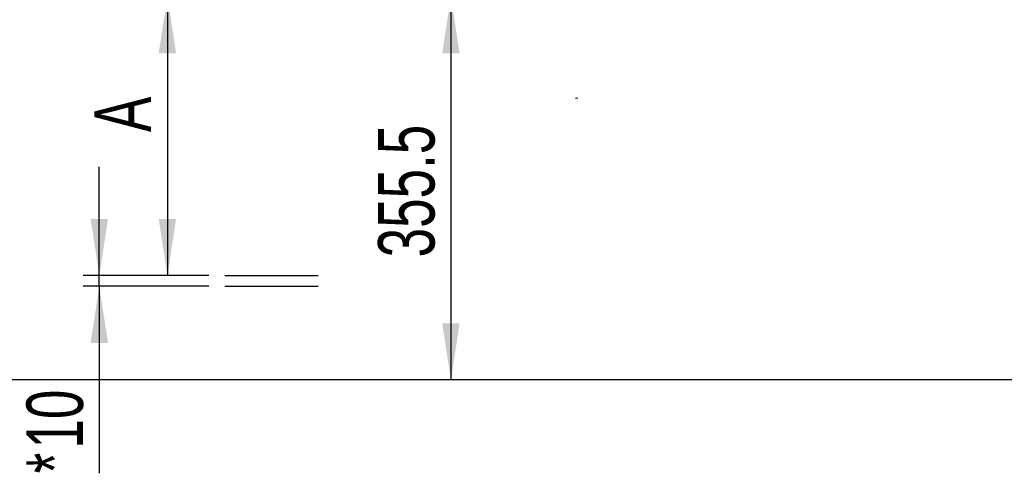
# Model space of a CAD drawing. Header units: millimetres. Extents: x 5 to 298, y 5 to 205.
# Tile 3 of 83: x 36 to 97, y 65 to 93. Entities that reach past the tile are written whole.
import ezdxf

# ---------------------------------------------------------------- set-up
doc = ezdxf.new("R2010")
doc.units = ezdxf.units.MM
doc.layers.add('图框', color=7, linetype='Continuous')
doc.styles.add('SLDTEXTSTYLE1', font='TXT', dxfattribs={"width": 0.7})
doc.dimstyles.new('SLDDIMSTYLE3', dxfattribs={"dimtxt": 3.5, "dimasz": 3.5, "dimexe": 0, "dimexo": 0.0625, "dimgap": 0.875, "dimtad": 2, "dimlfac": 15, "dimrnd": 1e-09, "dimzin": 12, "dimdsep": 46, "dimtxsty": 'SLDTEXTSTYLE1', "dimsah": 1, "dimcen": 0.09, "dimadec": 0, "dimazin": 3, "dimtfac": 1, "dimtmove": 0, "dimatfit": 0, "dimfxl": 0, "dimfrac": 2, "dimtolj": 1, "dimtzin": 12, "dimarcsym": 0})
doc.dimstyles.new('SLDDIMSTYLE4', dxfattribs={"dimtxt": 3.5, "dimasz": 3.5, "dimexe": 0, "dimexo": 0.0625, "dimgap": 0.875, "dimtad": 2, "dimlfac": 15, "dimrnd": 1e-09, "dimzin": 12, "dimdsep": 46, "dimtxsty": 'SLDTEXTSTYLE1', "dimsah": 1, "dimcen": 0.09, "dimadec": 0, "dimazin": 3, "dimtfac": 1, "dimtofl": 0, "dimtmove": 0, "dimatfit": 3, "dimfxl": 0, "dimfrac": 2, "dimtolj": 1, "dimtzin": 12, "dimarcsym": 0})

# ---------------------------------------------------------------- blocks, each defined once
blk = doc.blocks.new('_D_7')
at = {"layer": '图框'}
for p, q in [((47.573, 94.562), (43.779, 94.562)), ((44.779, 94.562), (44.779, 77.318)), ((47.34, 77.318), (43.779, 77.318))]:
    blk.add_line(p, q, dxfattribs=at)
for points in [[(44.779, 94.562), (44.241, 91.062), (45.318, 91.062)], [(44.779, 77.318), (45.318, 80.818), (44.241, 80.818)]]:
    blk.add_solid(points, dxfattribs=at)
at = {"layer": '图框', "insert": (40.267, 86.194), "char_height": 3.5, "attachment_point": 1, "rotation": 90, "style": 'SLDTEXTSTYLE1'}
blk.add_mtext('A', dxfattribs=at)
blk = doc.blocks.new('_D_8')
at = {"layer": '图框'}
for p, q in [((40.568, 77.318), (40.568, 84.049)), ((47.34, 77.318), (39.568, 77.318)), ((40.568, 76.652), (40.568, 77.318)), ((47.34, 76.652), (39.568, 76.652)), ((40.568, 76.652), (40.568, 65.081))]:
    blk.add_line(p, q, dxfattribs=at)
for points in [[(40.568, 77.318), (41.107, 80.818), (40.03, 80.818)], [(40.568, 76.652), (40.03, 73.152), (41.107, 73.152)]]:
    blk.add_solid(points, dxfattribs=at)
at = {"layer": '图框', "char_height": 3.5, "attachment_point": 1, "rotation": 90, "style": 'SLDTEXTSTYLE1'}
for s, insert in [('10', (36.057, 66.612)), ('*', (36.057, 65.081))]:
    blk.add_mtext(s, dxfattribs=dict(at, insert=insert))
blk = doc.blocks.new('_D_11')
at = {"layer": '图框'}
for p, q in [((48.739, 136.568), (29.906, 136.568)), ((30.906, 70.862), (30.906, 136.568)), ((107.973, 70.862), (29.906, 70.862))]:
    blk.add_line(p, q, dxfattribs=at)
for points in [[(30.906, 136.568), (30.367, 133.068), (31.444, 133.068)], [(30.906, 70.862), (31.444, 74.362), (30.367, 74.362)]]:
    blk.add_solid(points, dxfattribs=at)
at = {"layer": '图框', "insert": (26.394, 103.558), "char_height": 3.5, "attachment_point": 1, "rotation": 90, "style": 'SLDTEXTSTYLE1'}
blk.add_mtext('B', dxfattribs=at)
blk = doc.blocks.new('_D_12')
at = {"layer": '图框'}
for p, q in [((54.839, 94.562), (63.326, 94.562)), ((62.326, 94.562), (62.326, 70.862)), ((107.973, 70.862), (61.326, 70.862))]:
    blk.add_line(p, q, dxfattribs=at)
for points in [[(62.326, 94.562), (61.787, 91.062), (62.864, 91.062)], [(62.326, 70.862), (62.864, 74.362), (61.787, 74.362)]]:
    blk.add_solid(points, dxfattribs=at)
at = {"layer": '图框', "insert": (57.814, 78.442), "char_height": 3.5, "attachment_point": 1, "rotation": 90, "style": 'SLDTEXTSTYLE1'}
blk.add_mtext('355.5', dxfattribs=at)

msp = doc.modelspace()

# ---------------------------------------------------------------- linework, layer by layer
at = {"layer": '图框'}
for p, q in [((70.0269173, 88.2873006), (70.1882296, 88.3122819)), ((48.3397969, 77.3183752), (54.1060025, 77.3183752)), ((48.3397969, 76.6517085), (54.1060025, 76.6517085))]:
    msp.add_line(p, q, dxfattribs=at)

# ---------------------------------------------------------------- dimensions: what is measured, and where the dimension line sits
for base, p1, p2, text, dimstyle, picture, middle in [((30.9058806, 136.5684791), (108.9725472, 70.8618124), (49.7392139, 136.5684791), 'B', 'SLDDIMSTYLE4', '_D_11', (30.9058806, 104.3236708)), ((40.5683998, 77.3183752), (48.3397969, 76.6517085), (48.3397969, 77.3183752), '*<>', 'SLDDIMSTYLE3', '_D_8', (40.5683998, 67.3824005))]:
    dim = msp.add_linear_dim(base=base, p1=p1, p2=p2, angle=90, text=text, dimstyle=dimstyle, dxfattribs=at)
    dim.commit()
    dim.dimension.update_dxf_attribs({"geometry": picture, "text_midpoint": middle, "dimtype": 160})
for base, p1, p2, picture, middle in [((44.7792373, 77.3183752), (48.5725472, 94.5618124), (48.3397969, 77.3183752), '_D_7', (44.7792373, 86.959413)), ((62.3255106, 70.8618124), (53.8392139, 94.5618124), (108.9725472, 70.8618124), '_D_12', (62.3255106, 82.2798726))]:
    dim = msp.add_linear_dim(base=base, p1=p1, p2=p2, angle=90, dimstyle='SLDDIMSTYLE3', dxfattribs=at)
    dim.commit()
    dim.dimension.update_dxf_attribs({"geometry": picture, "text_midpoint": middle, "dimtype": 160})

doc.saveas('drawing.dxf')
